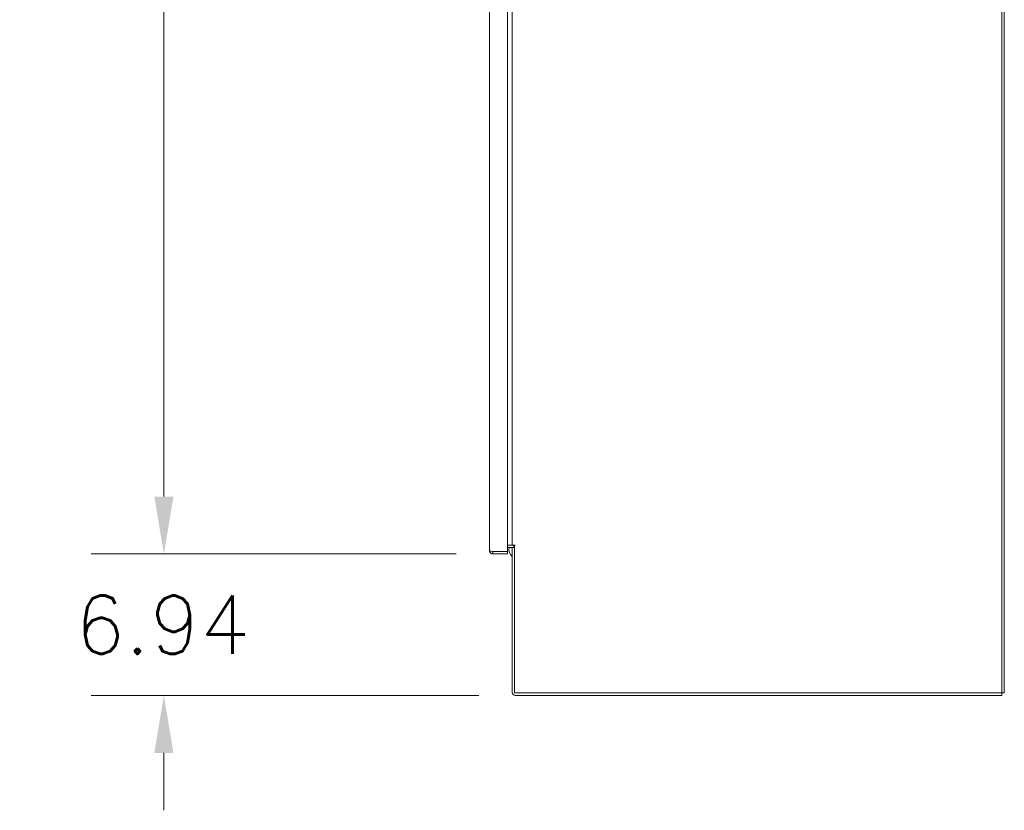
# Model space of a CAD drawing. Header units: inches. Extents: x 16 to 463, y 31 to 294.
# Tile 85 of 110: x 369 to 417, y 126 to 165. Entities that reach past the tile are written whole.
import ezdxf

# ---------------------------------------------------------------- set-up
doc = ezdxf.new("R2010")
doc.units = ezdxf.units.IN
doc.header["$LTSCALE"] = 28.571429
doc.header["$MEASUREMENT"] = 0
doc.layers.add('Dimension (ANSI)', color=7, linetype='Continuous', lineweight=5)
doc.layers.add('Visible (ANSI)', color=7, linetype='Continuous', lineweight=5)
doc.styles.add('ROMANS', font='romans.shx')
doc.dimstyles.new('Default (ANSI)', dxfattribs={"dimscale": 28.571429, "dimtxt": 0.1, "dimasz": 0.098425, "dimexe": 0.125, "dimexo": 0.0625, "dimgap": 0.031496, "dimtad": 0, "dimtih": 1, "dimtoh": 1, "dimrnd": 1e-08, "dimzin": 0, "dimdsep": 46, "dimtxsty": 'ROMANS', "dimcen": 0.09, "dimdle": 0.393701, "dimclrd": 256, "dimclre": 256, "dimclrt": 256, "dimadec": 0, "dimazin": 0, "dimtfac": 1, "dimtofl": 0, "dimtmove": 0, "dimatfit": 3, "dimfxl": 1, "dimtolj": 1, "dimtzin": 0, "dimlwd": -1, "dimlwe": -1, "dimarcsym": 0})

# ---------------------------------------------------------------- blocks, each defined once
blk = doc.blocks.new('*D9')
at = {"layer": 'Defpoints', "color": 0, "transparency": 16777216}
for p in [(392.14, 138.479), (376.021, 131.541), (393.245, 131.541)]:
    blk.add_point(p, dxfattribs=at)
at = {"layer": 'Dimension (ANSI)', "transparency": 16777216}
for p, q in [((376.021, 141.291), (376.021, 144.103)), ((390.354, 138.479), (372.45, 138.479)), ((391.459, 131.541), (372.45, 131.541)), ((376.021, 128.729), (376.021, 125.917))]:
    blk.add_line(p, q, dxfattribs=at)
for points in [[(375.552, 141.291), (376.49, 141.291), (376.021, 138.479)], [(375.552, 128.729), (376.49, 128.729), (376.021, 131.541)]]:
    blk.add_solid(points, dxfattribs=at)
at = {"layer": 'Dimension (ANSI)', "transparency": 16777216, "insert": (371.667, 136.438), "char_height": 2.8571, "attachment_point": 1, "style": 'ROMANS'}
blk.add_mtext('\\A1;6.94', dxfattribs=at)
blk = doc.blocks.new('*D26')
at = {"layer": 'Defpoints', "color": 0, "transparency": 16777216}
for p in [(392.14, 218.729), (376.021, 138.479), (392.14, 138.479)]:
    blk.add_point(p, dxfattribs=at)
at = {"layer": 'Dimension (ANSI)', "transparency": 16777216}
for p, q in [((390.354, 218.729), (372.45, 218.729)), ((376.021, 215.916), (376.021, 185.694)), ((376.021, 141.291), (376.021, 171.513)), ((390.354, 138.479), (372.45, 138.479))]:
    blk.add_line(p, q, dxfattribs=at)
for points in [[(375.552, 215.916), (376.49, 215.916), (376.021, 218.729)], [(375.552, 141.291), (376.49, 141.291), (376.021, 138.479)]]:
    blk.add_solid(points, dxfattribs=at)
at = {"layer": 'Dimension (ANSI)', "transparency": 16777216, "insert": (376.021, 178.604), "char_height": 2.8571, "attachment_point": 5, "style": 'ROMANS'}
blk.add_mtext('\\A1;80.25\\PDOOR\\PHEIGHT', dxfattribs=at)

msp = doc.modelspace()

# ---------------------------------------------------------------- linework, layer by layer
at = {"layer": 'Visible (ANSI)'}
for p, q in [((417.0883, 131.6661), (417.0883, 221.5411)), ((417.2133, 221.5411), (417.2133, 131.6661)), ((391.9837, 138.6349), (391.9837, 218.5724)), ((392.8587, 218.6029), (392.8587, 138.6043)), ((393.0883, 138.9161), (393.0883, 218.2911)), ((392.8587, 138.6043), (392.14, 138.6043)), ((392.14, 138.6036), (392.8587, 138.6036)), ((392.14, 138.6036), (392.14, 138.4786)), ((392.8587, 138.9161), (393.0571, 138.9161)), ((392.8587, 138.7911), (393.0571, 138.7911)), ((392.8587, 138.6036), (392.8587, 138.4786)), ((393.0571, 138.9161), (393.0883, 138.9161)), ((393.0883, 138.9161), (393.2446, 138.9161)), ((393.0883, 138.7911), (393.0883, 131.6974)), ((393.2133, 138.7911), (393.0883, 138.7911)), ((393.2448, 138.9159), (393.2133, 138.9159)), ((393.2133, 138.9159), (393.2133, 131.6661)), ((393.2446, 138.9161), (393.2448, 138.9161)), ((393.2448, 138.9161), (393.2448, 138.9159)), ((392.14, 138.4786), (392.8587, 138.4786)), ((393.2133, 131.6661), (417.0883, 131.6661)), ((393.2446, 131.5411), (417.0883, 131.5411)), ((417.2133, 131.6661), (417.0883, 131.6661)), ((417.0883, 131.6661), (417.0883, 131.5411))]:
    msp.add_line(p, q, dxfattribs=at)
for centre, radius, start, end in [((393.4345, 138.7159), 0.5, 171.34067, 226.17541), ((393.0571, 138.7599), 0.1563, 11.53696, 90), ((393.0571, 138.7599), 0.0313, 0, 90), ((393.2446, 131.6974), 0.1562, 180, 270)]:
    msp.add_arc(centre, radius, start, end, dxfattribs=at)
for points, knots in [([(391.9837, 138.6349), (391.9837, 138.5832), (392.0113, 138.5323), (392.0545, 138.5041), (392.0798, 138.4876), (392.1098, 138.4786), (392.14, 138.4786)], [0, 0, 0, 0, 0.9920594, 0.9920594, 0.9920594, 1.5707963, 1.5707963, 1.5707963, 1.5707963]), ([(392.14, 138.6043), (392.0883, 138.6108), (392.0374, 138.6172), (392.0092, 138.6236), (391.9927, 138.6274), (391.9837, 138.6311), (391.9837, 138.6349)], [0, 0, 0, 0, 0.9920594, 0.9920594, 0.9920594, 1.5707963, 1.5707963, 1.5707963, 1.5707963]), ([(392.1288, 138.6059), (392.1315, 138.6047), (392.1343, 138.604), (392.1373, 138.6038), (392.1382, 138.6037), (392.1391, 138.6036), (392.14, 138.6036)], [1.20081845, 1.20081845, 1.20081845, 1.20081845, 1.48347479, 1.48347479, 1.48347479, 1.57079633, 1.57079633, 1.57079633, 1.57079633])]:
    msp.add_open_spline(points, degree=3, knots=knots, dxfattribs=at)

# ---------------------------------------------------------------- dimensions: what is measured, and where the dimension line sits
at = {"layer": 'Dimension (ANSI)'}
dim = msp.add_linear_dim(base=(376.021, 138.4786), p1=(392.14, 218.7286), p2=(392.14, 138.4786), angle=90, text='<>\\PDOOR\\PHEIGHT', dimstyle='Default (ANSI)', override={"dimdec": 2, "dimtp": 0, "dimtm": 0, "dimtdec": 2, "dimatfit": 1}, dxfattribs=at)
dim.commit()
dim.dimension.update_dxf_attribs({"geometry": '*D26', "text_midpoint": (376.021, 178.6036), "dimtype": 160})
dim = msp.add_linear_dim(base=(376.021, 131.5411), p1=(392.14, 138.4786), p2=(393.2446, 131.5411), angle=90, dimstyle='Default (ANSI)', override={"dimdec": 2, "dimtp": 0, "dimtm": 0, "dimtdec": 2, "dimatfit": 1}, dxfattribs=at)
dim.commit()
dim.dimension.update_dxf_attribs({"geometry": '*D9', "text_midpoint": (376.021, 135.0099), "dimtype": 160})

doc.saveas('drawing.dxf')
